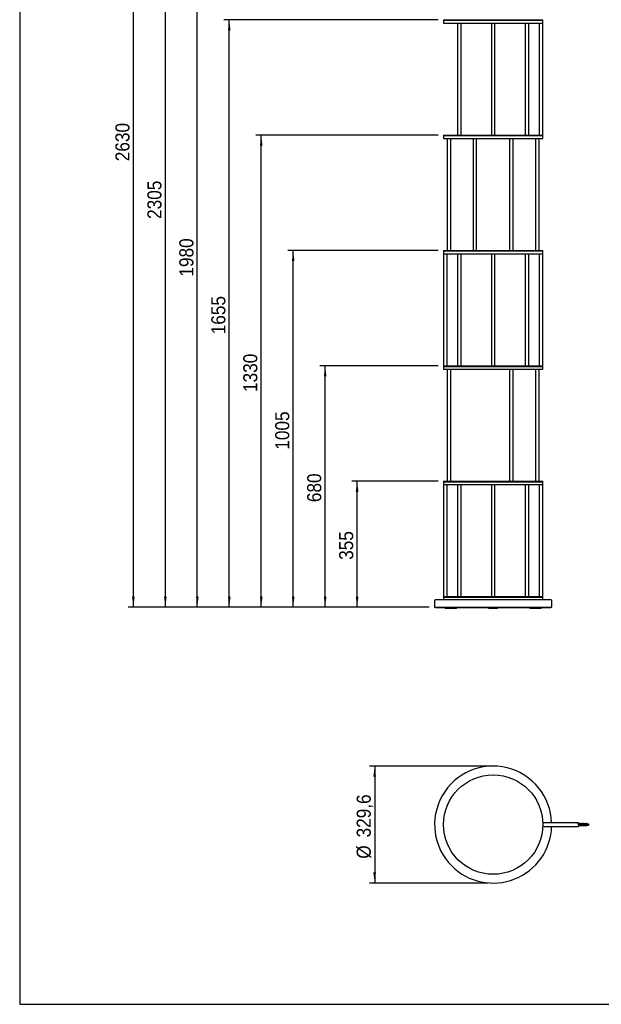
# Model space of a CAD drawing. Header units: millimetres. Extents: x 37 to 6187, y 398 to 4703.
# Tile 1 of 18: x 37 to 1675, y 398 to 3172. Entities that reach past the tile are written whole.
import ezdxf

# ---------------------------------------------------------------- set-up
doc = ezdxf.new("R2010")
doc.units = ezdxf.units.MM
doc.header["$LTSCALE"] = 15
doc.linetypes.add('SLD-Solido', pattern=[0])
doc.layers.add('QUOTE', color=1, linetype='SLD-Solido')
doc.layers.add('SCHIZZI', color=9, linetype='Continuous')
doc.styles.add('SLDTEXTSTYLE0', font='GOTHIC.TTF', dxfattribs={"width": 0.913})
doc.dimstyles.new('SLDDIMSTYLE0', dxfattribs={"dimtxt": 39.6875, "dimasz": 30, "dimexe": 0, "dimexo": 0.0625, "dimgap": 9.921875, "dimtad": 1, "dimdec": 1, "dimrnd": 1e-09, "dimzin": 12, "dimdsep": 46, "dimtxsty": 'SLDTEXTSTYLE0', "dimsah": 1, "dimcen": 0.09, "dimadec": 0, "dimazin": 3, "dimtfac": 1, "dimtdec": 1, "dimtofl": 0, "dimtmove": 0, "dimatfit": 3, "dimfxl": 1, "dimfrac": 2, "dimtolj": 1, "dimtzin": 12, "dimarcsym": 0})
doc.dimstyles.new('SLDDIMSTYLE1', dxfattribs={"dimtxt": 39.6875, "dimasz": 30, "dimexe": 0, "dimexo": 0.0625, "dimgap": 9.921875, "dimtad": 1, "dimdec": 1, "dimrnd": 1e-09, "dimzin": 12, "dimdsep": 46, "dimtxsty": 'SLDTEXTSTYLE0', "dimsah": 1, "dimcen": 0.09, "dimadec": 0, "dimazin": 3, "dimtfac": 1, "dimtdec": 1, "dimtmove": 0, "dimatfit": 0, "dimfxl": 1, "dimfrac": 2, "dimtolj": 1, "dimtzin": 12, "dimarcsym": 0})

# ---------------------------------------------------------------- blocks, each defined once
blk = doc.blocks.new('_D')
at = {"layer": 'QUOTE', "transparency": 16777216}
for p, q in [((1215.1, 1871.6), (972.1, 1871.6)), ((987.1, 1516.6), (987.1, 1871.6)), ((1190.3, 1516.6), (972.1, 1516.6))]:
    blk.add_line(p, q, dxfattribs=at)
for points in [[(987.1, 1871.6), (983.3, 1841.6), (990.8, 1841.6)], [(987.1, 1516.6), (990.8, 1546.6), (983.3, 1546.6)]]:
    blk.add_solid(points, dxfattribs=at)
at = {"layer": 'QUOTE', "transparency": 16777216, "insert": (936.4, 1650.1), "char_height": 39.69, "attachment_point": 1, "rotation": 90, "style": 'SLDTEXTSTYLE0'}
blk.add_mtext('355', dxfattribs=at)
blk = doc.blocks.new('_D_1')
at = {"layer": 'QUOTE', "transparency": 16777216}
for p, q in [((1215.1, 2196.6), (882.1, 2196.6)), ((897.1, 1516.6), (897.1, 2196.6)), ((1190.3, 1516.6), (882.1, 1516.6))]:
    blk.add_line(p, q, dxfattribs=at)
for points in [[(897.1, 2196.6), (893.3, 2166.6), (900.8, 2166.6)], [(897.1, 1516.6), (900.8, 1546.6), (893.3, 1546.6)]]:
    blk.add_solid(points, dxfattribs=at)
at = {"layer": 'QUOTE', "transparency": 16777216, "insert": (846.4, 1812.6), "char_height": 39.69, "attachment_point": 1, "rotation": 90, "style": 'SLDTEXTSTYLE0'}
blk.add_mtext('680', dxfattribs=at)
blk = doc.blocks.new('_D_2')
at = {"layer": 'QUOTE', "transparency": 16777216}
for p, q in [((1215.1, 2521.6), (792.1, 2521.6)), ((807.1, 1516.6), (807.1, 2521.6)), ((1190.3, 1516.6), (792.1, 1516.6))]:
    blk.add_line(p, q, dxfattribs=at)
for points in [[(807.1, 2521.6), (803.3, 2491.6), (810.8, 2491.6)], [(807.1, 1516.6), (810.8, 1546.6), (803.3, 1546.6)]]:
    blk.add_solid(points, dxfattribs=at)
at = {"layer": 'QUOTE', "transparency": 16777216, "insert": (756.4, 1960.4), "char_height": 39.69, "attachment_point": 1, "rotation": 90, "style": 'SLDTEXTSTYLE0'}
blk.add_mtext('1005', dxfattribs=at)
blk = doc.blocks.new('_D_3')
at = {"layer": 'QUOTE', "transparency": 16777216}
for p, q in [((1215.1, 2846.6), (702.1, 2846.6)), ((717.1, 1516.6), (717.1, 2846.6)), ((1190.3, 1516.6), (702.1, 1516.6))]:
    blk.add_line(p, q, dxfattribs=at)
for points in [[(717.1, 2846.6), (713.3, 2816.6), (720.8, 2816.6)], [(717.1, 1516.6), (720.8, 1546.6), (713.3, 1546.6)]]:
    blk.add_solid(points, dxfattribs=at)
at = {"layer": 'QUOTE', "transparency": 16777216, "insert": (666.4, 2122.9), "char_height": 39.69, "attachment_point": 1, "rotation": 90, "style": 'SLDTEXTSTYLE0'}
blk.add_mtext('1330', dxfattribs=at)
blk = doc.blocks.new('_D_4')
at = {"layer": 'QUOTE', "transparency": 16777216}
for p, q in [((1215.1, 3171.6), (612.1, 3171.6)), ((627.1, 1516.6), (627.1, 3171.6)), ((1190.3, 1516.6), (612.1, 1516.6))]:
    blk.add_line(p, q, dxfattribs=at)
for points in [[(627.1, 3171.6), (623.3, 3141.6), (630.8, 3141.6)], [(627.1, 1516.6), (630.8, 1546.6), (623.3, 1546.6)]]:
    blk.add_solid(points, dxfattribs=at)
at = {"layer": 'QUOTE', "transparency": 16777216, "insert": (576.4, 2285.4), "char_height": 39.69, "attachment_point": 1, "rotation": 90, "style": 'SLDTEXTSTYLE0'}
blk.add_mtext('1655', dxfattribs=at)
blk = doc.blocks.new('_D_5')
at = {"layer": 'QUOTE', "transparency": 16777216}
for p, q in [((1215.1, 3496.6), (522.1, 3496.6)), ((537.1, 1516.6), (537.1, 3496.6)), ((1190.3, 1516.6), (522.1, 1516.6))]:
    blk.add_line(p, q, dxfattribs=at)
for points in [[(537.1, 3496.6), (533.3, 3466.6), (540.8, 3466.6)], [(537.1, 1516.6), (540.8, 1546.6), (533.3, 1546.6)]]:
    blk.add_solid(points, dxfattribs=at)
at = {"layer": 'QUOTE', "transparency": 16777216, "insert": (486.4, 2447.9), "char_height": 39.69, "attachment_point": 1, "rotation": 90, "style": 'SLDTEXTSTYLE0'}
blk.add_mtext('1980', dxfattribs=at)
blk = doc.blocks.new('_D_6')
at = {"layer": 'QUOTE', "transparency": 16777216}
for p, q in [((1215.1, 3821.6), (432.1, 3821.6)), ((447.1, 1516.6), (447.1, 3821.6)), ((1190.3, 1516.6), (432.1, 1516.6))]:
    blk.add_line(p, q, dxfattribs=at)
for points in [[(447.1, 3821.6), (443.3, 3791.6), (450.8, 3791.6)], [(447.1, 1516.6), (450.8, 1546.6), (443.3, 1546.6)]]:
    blk.add_solid(points, dxfattribs=at)
at = {"layer": 'QUOTE', "transparency": 16777216, "insert": (396.4, 2610.4), "char_height": 39.69, "attachment_point": 1, "rotation": 90, "style": 'SLDTEXTSTYLE0'}
blk.add_mtext('2305', dxfattribs=at)
blk = doc.blocks.new('_D_7')
at = {"layer": 'QUOTE', "transparency": 16777216}
for p, q in [((1215.1, 4146.6), (342.1, 4146.6)), ((357.1, 1516.6), (357.1, 4146.6)), ((1190.3, 1516.6), (342.1, 1516.6))]:
    blk.add_line(p, q, dxfattribs=at)
for points in [[(357.1, 4146.6), (353.3, 4116.6), (360.8, 4116.6)], [(357.1, 1516.6), (360.8, 1546.6), (353.3, 1546.6)]]:
    blk.add_solid(points, dxfattribs=at)
at = {"layer": 'QUOTE', "transparency": 16777216, "insert": (306.4, 2772.9), "char_height": 39.69, "attachment_point": 1, "rotation": 90, "style": 'SLDTEXTSTYLE0'}
blk.add_mtext('2630', dxfattribs=at)
blk = doc.blocks.new('_D_8')
at = {"layer": 'QUOTE', "transparency": 16777216}
for p, q in [((1355.1, 1069.2), (1021.5, 1069.2)), ((1036.5, 1069.2), (1036.5, 739.6)), ((1355.1, 739.6), (1021.5, 739.6))]:
    blk.add_line(p, q, dxfattribs=at)
for points in [[(1036.5, 1069.2), (1032.7, 1039.2), (1040.2, 1039.2)], [(1036.5, 739.6), (1040.2, 769.6), (1032.7, 769.6)]]:
    blk.add_solid(points, dxfattribs=at)
at = {"layer": 'QUOTE', "transparency": 16777216, "char_height": 39.69, "attachment_point": 1, "rotation": 90, "style": 'SLDTEXTSTYLE0'}
for s, insert in [('329,6', (985.8, 868.2)), ('%%c', (985.8, 808.3))]:
    blk.add_mtext(s, dxfattribs=dict(at, insert=insert))

msp = doc.modelspace()

# ---------------------------------------------------------------- linework, layer by layer
for p, q in [((1230.12, 3171.59), (1230.12, 3170.09)), ((1230.12, 3171.59), (1499.46, 3171.59)), ((1230.12, 3170.09), (1230.12, 3162.09)), ((1230.12, 3170.09), (1499.46, 3170.09)), ((1230.12, 3162.09), (1499.46, 3162.09)), ((1270.01, 3162.09), (1270.01, 2846.59)), ((1280.01, 2846.59), (1280.01, 3162.09)), ((1365.12, 3162.09), (1365.12, 2846.59)), ((1375.12, 2846.59), (1375.12, 3162.09)), ((1460.22, 3162.09), (1460.22, 2846.59)), ((1470.22, 2846.59), (1470.22, 3162.09)), ((1499.46, 3171.59), (1510.12, 3171.59)), ((1499.46, 3170.09), (1510.12, 3170.09)), ((1499.46, 3162.09), (1510.12, 3162.09)), ((1499.62, 3162.09), (1499.62, 2846.59)), ((1509.62, 2846.59), (1509.62, 3162.09)), ((1510.12, 3170.09), (1510.12, 3171.59)), ((1510.12, 3162.09), (1510.12, 3170.09)), ((1230.12, 2846.59), (1230.12, 2845.09)), ((1230.12, 2846.59), (1469.11, 2846.59)), ((1230.12, 2845.09), (1230.12, 2837.09)), ((1230.12, 2845.09), (1469.11, 2845.09)), ((1230.12, 2837.09), (1469.11, 2837.09)), ((1240.86, 2837.09), (1240.86, 2521.59)), ((1250.86, 2521.59), (1250.86, 2837.09)), ((1313.65, 2837.09), (1313.65, 2521.59)), ((1323.65, 2521.59), (1323.65, 2837.09)), ((1416.59, 2837.09), (1416.59, 2521.59)), ((1426.59, 2521.59), (1426.59, 2837.09)), ((1469.11, 2846.59), (1510.12, 2846.59)), ((1469.11, 2845.09), (1510.12, 2845.09)), ((1469.11, 2837.09), (1510.12, 2837.09)), ((1489.38, 2837.09), (1489.38, 2521.59)), ((1499.38, 2521.59), (1499.38, 2837.09)), ((1510.12, 2845.09), (1510.12, 2846.59)), ((1510.12, 2837.09), (1510.12, 2845.09)), ((1230.12, 2521.59), (1230.12, 2520.09)), ((1230.12, 2521.59), (1423.69, 2521.59)), ((1230.12, 2520.09), (1230.12, 2512.09)), ((1230.12, 2520.09), (1423.69, 2520.09)), ((1230.12, 2512.09), (1423.69, 2512.09)), ((1230.62, 2512.09), (1230.62, 2196.59)), ((1240.62, 2196.59), (1240.62, 2512.09)), ((1270.01, 2512.09), (1270.01, 2196.59)), ((1280.01, 2196.59), (1280.01, 2512.09)), ((1365.12, 2512.09), (1365.12, 2196.59)), ((1375.12, 2196.59), (1375.12, 2512.09)), ((1423.69, 2521.59), (1510.12, 2521.59)), ((1423.69, 2520.09), (1510.12, 2520.09)), ((1423.69, 2512.09), (1510.12, 2512.09)), ((1460.22, 2512.09), (1460.22, 2196.59)), ((1470.22, 2196.59), (1470.22, 2512.09)), ((1499.62, 2512.09), (1499.62, 2196.59)), ((1509.62, 2196.59), (1509.62, 2512.09)), ((1510.12, 2520.09), (1510.12, 2521.59)), ((1510.12, 2512.09), (1510.12, 2520.09)), ((1230.12, 2196.59), (1230.12, 2195.09)), ((1230.12, 2196.59), (1370.12, 2196.59)), ((1230.12, 2195.09), (1230.12, 2187.09)), ((1230.12, 2195.09), (1370.12, 2195.09)), ((1370.12, 2196.59), (1510.12, 2196.59)), ((1370.12, 2195.09), (1510.12, 2195.09)), ((1510.12, 2195.09), (1510.12, 2196.59)), ((1510.12, 2187.09), (1510.12, 2195.09)), ((1230.12, 2187.09), (1370.12, 2187.09)), ((1240.86, 2187.09), (1240.86, 1871.59)), ((1250.86, 1871.59), (1250.86, 2187.09)), ((1370.12, 2187.09), (1510.12, 2187.09)), ((1416.59, 2187.09), (1416.59, 1871.59)), ((1426.59, 1871.59), (1426.59, 2187.09)), ((1489.38, 2187.09), (1489.38, 1871.59)), ((1499.38, 1871.59), (1499.38, 2187.09)), ((1230.12, 1871.59), (1230.12, 1870.09)), ((1230.12, 1871.59), (1316.54, 1871.59)), ((1230.12, 1870.09), (1230.12, 1862.09)), ((1230.12, 1870.09), (1316.54, 1870.09)), ((1230.12, 1862.09), (1316.54, 1862.09)), ((1230.62, 1862.09), (1230.62, 1546.59)), ((1240.62, 1546.59), (1240.62, 1862.09)), ((1270.01, 1862.09), (1270.01, 1546.59)), ((1280.01, 1546.59), (1280.01, 1862.09)), ((1316.54, 1871.59), (1510.12, 1871.59)), ((1316.54, 1870.09), (1510.12, 1870.09)), ((1316.54, 1862.09), (1510.12, 1862.09)), ((1365.12, 1862.09), (1365.12, 1546.59)), ((1375.12, 1546.59), (1375.12, 1862.09)), ((1460.22, 1862.09), (1460.22, 1546.59)), ((1470.22, 1546.59), (1470.22, 1862.09)), ((1499.62, 1862.09), (1499.62, 1546.59)), ((1509.62, 1546.59), (1509.62, 1862.09)), ((1510.12, 1870.09), (1510.12, 1871.59)), ((1510.12, 1862.09), (1510.12, 1870.09)), ((1205.32, 1535.29), (1205.32, 1516.59)), ((1254.86, 1537.09), (1207.12, 1537.09)), ((1230.12, 1546.59), (1230.12, 1545.09)), ((1230.12, 1546.59), (1271.12, 1546.59)), ((1230.12, 1545.09), (1230.12, 1537.09)), ((1230.12, 1545.09), (1271.12, 1545.09)), ((1230.12, 1545.09), (1370.12, 1545.09)), ((1250.95, 1546.62), (1250.95, 1546.59)), ((1254.04, 1546.59), (1254.04, 1546.62)), ((1533.12, 1537.09), (1254.86, 1537.09)), ((1255.16, 1546.62), (1255.16, 1546.59)), ((1258.22, 1546.59), (1258.22, 1546.62)), ((1258.65, 1546.62), (1258.65, 1546.59)), ((1271.12, 1546.59), (1510.12, 1546.59)), ((1271.12, 1545.09), (1510.12, 1545.09)), ((1370.12, 1545.09), (1510.12, 1545.09)), ((1510.12, 1545.09), (1510.12, 1546.59)), ((1510.12, 1537.09), (1510.12, 1545.09)), ((1534.92, 1516.59), (1534.92, 1535.29)), ((1205.32, 1516.59), (1253.59, 1516.59)), ((1208.12, 1516.59), (1208.12, 1516.29)), ((1208.12, 1516.29), (1370.12, 1516.29)), ((1234.62, 1516.29), (1234.62, 1513.29)), ((1235.02, 1513.29), (1234.62, 1513.29)), ((1244.52, 1513.29), (1235.02, 1513.29)), ((1248.62, 1513.29), (1244.52, 1513.29)), ((1265.07, 1513.29), (1248.62, 1513.29)), ((1253.59, 1516.59), (1534.92, 1516.59)), ((1266.57, 1513.29), (1265.07, 1513.29)), ((1266.57, 1513.29), (1266.57, 1516.29)), ((1357.62, 1513.29), (1357.62, 1516.29)), ((1360.62, 1513.29), (1357.62, 1513.29)), ((1379.62, 1513.29), (1360.62, 1513.29)), ((1370.12, 1516.29), (1532.12, 1516.29)), ((1382.62, 1513.29), (1379.62, 1513.29)), ((1382.62, 1513.29), (1382.62, 1516.29)), ((1473.66, 1516.29), (1473.66, 1513.29)), ((1475.16, 1513.29), (1473.66, 1513.29)), ((1491.62, 1513.29), (1475.16, 1513.29)), ((1495.72, 1513.29), (1491.62, 1513.29)), ((1505.22, 1513.29), (1495.72, 1513.29)), ((1505.62, 1513.29), (1505.22, 1513.29)), ((1505.62, 1513.29), (1505.62, 1516.29)), ((1532.12, 1516.29), (1532.12, 1516.59)), ((1510.1, 902.36), (1510.1, 902.36)), ((1510.12, 906.11), (1510.11, 906.11)), ((1610.12, 909.36), (1510.12, 909.36)), ((1510.12, 909.36), (1510.12, 899.36)), ((1510.12, 899.36), (1610.12, 899.36)), ((1610.12, 909.36), (1610.12, 899.36)), ((1610.16, 901.86), (1610.59, 901.86)), ((1610.74, 904.03), (1610.24, 903.97)), ((1611.34, 906.86), (1610.54, 906.86)), ((1611.09, 901.86), (1612.09, 901.86)), ((1612.84, 906.86), (1611.85, 906.86)), ((1612.59, 901.86), (1613.59, 901.86)), ((1614.34, 906.86), (1613.35, 906.86)), ((1614.09, 901.86), (1615.09, 901.86)), ((1615.84, 906.86), (1614.85, 906.86)), ((1615.59, 901.86), (1616.59, 901.86)), ((1617.34, 906.86), (1616.35, 906.86)), ((1617.09, 901.86), (1618.09, 901.86)), ((1618.84, 906.86), (1617.85, 906.86)), ((1618.59, 901.86), (1619.59, 901.86)), ((1620.34, 906.86), (1619.35, 906.86)), ((1620.09, 901.86), (1621.09, 901.86)), ((1621.84, 906.86), (1620.85, 906.86)), ((1621.59, 901.86), (1622.59, 901.86)), ((1623.34, 906.86), (1622.35, 906.86)), ((1623.09, 901.86), (1624.09, 901.86)), ((1624.84, 906.86), (1623.85, 906.86)), ((1624.59, 901.86), (1625.59, 901.86)), ((1626.34, 906.86), (1625.35, 906.86)), ((1626.09, 901.86), (1627.09, 901.86)), ((1627.84, 906.86), (1626.85, 906.86)), ((1627.59, 901.86), (1628.59, 901.86)), ((1629.34, 906.86), (1628.35, 906.86)), ((1629.09, 901.86), (1630.09, 901.86)), ((1630.84, 906.86), (1629.85, 906.86)), ((1630.59, 901.86), (1631.59, 901.86)), ((1632.34, 906.86), (1631.35, 906.86)), ((1632.09, 901.86), (1633.09, 901.86)), ((1633.84, 906.86), (1632.85, 906.86)), ((1633.59, 901.86), (1634.12, 901.86)), ((1634.12, 901.86), (1634.12, 905.29)), ((1634.24, 903.97), (1634.74, 904.03))]:
    msp.add_line(p, q)
at = {"flags": 128}
msp.add_lwpolyline([(1604.79, 909.36), (1605.36, 909.37), (1605.45, 909.36)], dxfattribs=at)
msp.add_circle((1370.12, 904.36), 140)
for centre, radius, start, end in [((1207.12, 1535.29), 1.8, 90, 180), ((1533.12, 1535.29), 1.8, 0, 90), ((1370.12, 904.36), 164.8, 1.73861, 225), ((1370.12, 904.36), 164.8, 225, 358.26139)]:
    msp.add_arc(centre, radius, start, end)
for points, knots in [([(1610.54, 906.86), (1610.46, 906.94), (1610.29, 907.11), (1610.13, 907.27), (1610.04, 907.36)], [0, 0, 0, 0, 0.4999802, 1, 1, 1, 1]), ([(1610.17, 901.91), (1610.16, 901.89), (1610.15, 901.83), (1610.13, 901.98), (1610.12, 902.08)], [0, 0, 0, 0, 0.325355, 1, 1, 1, 1]), ([(1610.24, 903.97), (1610.23, 904.38), (1610.19, 905.19), (1610.16, 906.03), (1610.14, 906.3), (1610.14, 906.31)], [0, 0, 0, 0, 0.4900934, 0.978628, 1, 1, 1, 1]), ([(1610.24, 903.97), (1610.27, 903.58), (1610.34, 902.82), (1610.43, 901.93), (1610.52, 901.38), (1610.58, 901.39), (1610.6, 901.4)], [0, 0, 0, 0, 0.258971, 0.517942, 0.776913, 1, 1, 1, 1]), ([(1610.74, 904.03), (1610.73, 904.38), (1610.69, 905.07), (1610.64, 906.01), (1610.59, 906.62), (1610.56, 906.91), (1610.55, 906.85), (1610.55, 906.85)], [0, 0, 0, 0, 0.2491565, 0.4975195, 0.7474611, 0.9951868, 1, 1, 1, 1]), ([(1610.6, 901.37), (1610.69, 901.45), (1610.85, 901.62), (1611.02, 901.78), (1611.1, 901.86)], [0, 0, 0, 0, 0.510545, 1, 1, 1, 1]), ([(1610.74, 904.03), (1610.77, 903.71), (1610.84, 903.07), (1610.93, 902.34), (1611.01, 901.9), (1611.07, 901.9), (1611.09, 901.9)], [0, 0, 0, 0, 0.2726454, 0.5452907, 0.8179361, 1, 1, 1, 1]), ([(1611.2, 906.86), (1611.23, 907.01), (1611.28, 907.37), (1611.37, 907.4), (1611.46, 907.03), (1611.55, 906.23), (1611.65, 905.16), (1611.74, 903.96), (1611.84, 902.82), (1611.93, 901.93), (1612.02, 901.38), (1612.08, 901.39), (1612.1, 901.4)], [0, 0, 0, 0, 0.0797703, 0.1836168, 0.2874634, 0.39131, 0.4951565, 0.5990031, 0.7028497, 0.8066962, 0.9105428, 1, 1, 1, 1]), ([(1611.34, 906.82), (1611.35, 906.83), (1611.39, 906.88), (1611.46, 906.57), (1611.55, 905.93), (1611.63, 905.22), (1611.67, 904.77), (1611.68, 904.65)], [0, 0, 0, 0, 0.0897352, 0.3598333, 0.6299314, 0.9000294, 1, 1, 1, 1]), ([(1611.86, 906.85), (1611.77, 906.93), (1611.61, 907.1), (1611.44, 907.27), (1611.35, 907.35)], [0, 0, 0, 0, 0.4999206, 1, 1, 1, 1]), ([(1611.86, 906.83), (1611.86, 906.84), (1611.9, 906.86), (1611.96, 906.56), (1612.05, 905.93), (1612.15, 905.02), (1612.24, 904.03), (1612.34, 903.08), (1612.43, 902.33), (1612.51, 901.9), (1612.57, 901.9), (1612.59, 901.9)], [0, 0, 0, 0, 0.01318597, 0.14188235, 0.27057873, 0.39927511, 0.5279715, 0.65666788, 0.78536426, 0.91406064, 1, 1, 1, 1]), ([(1612.1, 901.37), (1612.19, 901.45), (1612.35, 901.62), (1612.52, 901.78), (1612.6, 901.86)], [0, 0, 0, 0, 0.510545, 1, 1, 1, 1]), ([(1612.7, 906.86), (1612.73, 907.01), (1612.78, 907.37), (1612.87, 907.4), (1612.96, 907.03), (1613.05, 906.23), (1613.15, 905.16), (1613.24, 903.96), (1613.34, 902.82), (1613.43, 901.93), (1613.52, 901.38), (1613.58, 901.39), (1613.6, 901.4)], [0, 0, 0, 0, 0.0797703, 0.1836168, 0.2874634, 0.39131, 0.4951565, 0.5990031, 0.7028497, 0.8066962, 0.9105428, 1, 1, 1, 1]), ([(1612.84, 906.82), (1612.85, 906.83), (1612.89, 906.88), (1612.96, 906.57), (1613.05, 905.93), (1613.13, 905.22), (1613.17, 904.77), (1613.18, 904.65)], [0, 0, 0, 0, 0.0897352, 0.3598333, 0.6299314, 0.9000294, 1, 1, 1, 1]), ([(1613.36, 906.85), (1613.27, 906.93), (1613.11, 907.1), (1612.94, 907.27), (1612.85, 907.35)], [0, 0, 0, 0, 0.4999206, 1, 1, 1, 1]), ([(1613.36, 906.83), (1613.36, 906.84), (1613.4, 906.86), (1613.46, 906.56), (1613.55, 905.93), (1613.65, 905.02), (1613.74, 904.03), (1613.84, 903.08), (1613.93, 902.33), (1614.01, 901.9), (1614.07, 901.9), (1614.09, 901.9)], [0, 0, 0, 0, 0.01318597, 0.14188235, 0.27057873, 0.39927511, 0.5279715, 0.65666788, 0.78536426, 0.91406064, 1, 1, 1, 1]), ([(1613.6, 901.37), (1613.69, 901.45), (1613.85, 901.62), (1614.02, 901.78), (1614.1, 901.86)], [0, 0, 0, 0, 0.510545, 1, 1, 1, 1]), ([(1614.2, 906.86), (1614.23, 907.01), (1614.28, 907.37), (1614.37, 907.4), (1614.46, 907.03), (1614.55, 906.23), (1614.65, 905.16), (1614.74, 903.96), (1614.84, 902.82), (1614.93, 901.93), (1615.02, 901.38), (1615.08, 901.39), (1615.1, 901.4)], [0, 0, 0, 0, 0.0797703, 0.1836168, 0.2874634, 0.39131, 0.4951565, 0.5990031, 0.7028497, 0.8066962, 0.9105428, 1, 1, 1, 1]), ([(1614.34, 906.82), (1614.35, 906.83), (1614.39, 906.88), (1614.46, 906.57), (1614.55, 905.93), (1614.63, 905.22), (1614.67, 904.77), (1614.68, 904.65)], [0, 0, 0, 0, 0.0897352, 0.3598333, 0.6299314, 0.9000294, 1, 1, 1, 1]), ([(1614.86, 906.85), (1614.77, 906.93), (1614.61, 907.1), (1614.44, 907.27), (1614.35, 907.35)], [0, 0, 0, 0, 0.4999206, 1, 1, 1, 1]), ([(1614.86, 906.83), (1614.86, 906.84), (1614.9, 906.86), (1614.96, 906.56), (1615.05, 905.93), (1615.15, 905.02), (1615.24, 904.03), (1615.34, 903.08), (1615.43, 902.33), (1615.51, 901.9), (1615.57, 901.9), (1615.59, 901.9)], [0, 0, 0, 0, 0.01318597, 0.14188235, 0.27057873, 0.39927511, 0.5279715, 0.65666788, 0.78536426, 0.91406064, 1, 1, 1, 1]), ([(1615.1, 901.37), (1615.19, 901.45), (1615.35, 901.62), (1615.52, 901.78), (1615.6, 901.86)], [0, 0, 0, 0, 0.510545, 1, 1, 1, 1]), ([(1615.7, 906.86), (1615.73, 907.01), (1615.78, 907.37), (1615.87, 907.4), (1615.96, 907.03), (1616.05, 906.23), (1616.15, 905.16), (1616.24, 903.96), (1616.34, 902.82), (1616.43, 901.93), (1616.52, 901.38), (1616.58, 901.39), (1616.6, 901.4)], [0, 0, 0, 0, 0.0797703, 0.1836168, 0.2874634, 0.39131, 0.4951565, 0.5990031, 0.7028497, 0.8066962, 0.9105428, 1, 1, 1, 1]), ([(1615.84, 906.82), (1615.85, 906.83), (1615.89, 906.88), (1615.96, 906.57), (1616.05, 905.93), (1616.13, 905.22), (1616.17, 904.77), (1616.18, 904.65)], [0, 0, 0, 0, 0.08973516, 0.35983326, 0.62993135, 0.90002945, 1, 1, 1, 1]), ([(1616.36, 906.85), (1616.27, 906.93), (1616.11, 907.1), (1615.94, 907.27), (1615.85, 907.35)], [0, 0, 0, 0, 0.4999206, 1, 1, 1, 1]), ([(1616.36, 906.83), (1616.36, 906.84), (1616.4, 906.86), (1616.46, 906.56), (1616.55, 905.93), (1616.65, 905.02), (1616.74, 904.03), (1616.84, 903.08), (1616.93, 902.33), (1617.01, 901.9), (1617.07, 901.9), (1617.09, 901.9)], [0, 0, 0, 0, 0.01318597, 0.14188235, 0.27057873, 0.39927511, 0.5279715, 0.65666788, 0.78536426, 0.91406064, 1, 1, 1, 1]), ([(1616.6, 901.37), (1616.69, 901.45), (1616.85, 901.62), (1617.02, 901.78), (1617.1, 901.86)], [0, 0, 0, 0, 0.510545, 1, 1, 1, 1]), ([(1617.2, 906.86), (1617.23, 907.01), (1617.28, 907.37), (1617.37, 907.4), (1617.46, 907.03), (1617.55, 906.23), (1617.65, 905.16), (1617.74, 903.96), (1617.84, 902.82), (1617.93, 901.93), (1618.02, 901.38), (1618.08, 901.39), (1618.1, 901.4)], [0, 0, 0, 0, 0.0797703, 0.1836168, 0.2874634, 0.39131, 0.4951565, 0.5990031, 0.7028497, 0.8066962, 0.9105428, 1, 1, 1, 1]), ([(1617.34, 906.82), (1617.35, 906.83), (1617.39, 906.88), (1617.46, 906.57), (1617.55, 905.93), (1617.63, 905.22), (1617.67, 904.77), (1617.68, 904.65)], [0, 0, 0, 0, 0.0897352, 0.3598333, 0.6299314, 0.9000294, 1, 1, 1, 1]), ([(1617.86, 906.85), (1617.77, 906.93), (1617.61, 907.1), (1617.44, 907.27), (1617.35, 907.35)], [0, 0, 0, 0, 0.4999206, 1, 1, 1, 1]), ([(1617.86, 906.83), (1617.86, 906.84), (1617.9, 906.86), (1617.96, 906.56), (1618.05, 905.93), (1618.15, 905.02), (1618.24, 904.03), (1618.34, 903.08), (1618.43, 902.33), (1618.51, 901.9), (1618.57, 901.9), (1618.59, 901.9)], [0, 0, 0, 0, 0.013186, 0.1418823, 0.2705787, 0.3992751, 0.5279715, 0.6566679, 0.7853643, 0.9140606, 1, 1, 1, 1]), ([(1618.1, 901.37), (1618.19, 901.45), (1618.35, 901.62), (1618.52, 901.78), (1618.6, 901.86)], [0, 0, 0, 0, 0.510545, 1, 1, 1, 1]), ([(1618.7, 906.86), (1618.73, 907.01), (1618.78, 907.37), (1618.87, 907.4), (1618.96, 907.03), (1619.05, 906.23), (1619.15, 905.16), (1619.24, 903.96), (1619.34, 902.82), (1619.43, 901.93), (1619.52, 901.38), (1619.58, 901.39), (1619.6, 901.4)], [0, 0, 0, 0, 0.0797703, 0.1836168, 0.2874634, 0.39131, 0.4951565, 0.5990031, 0.7028497, 0.8066962, 0.9105428, 1, 1, 1, 1]), ([(1618.84, 906.82), (1618.85, 906.83), (1618.89, 906.88), (1618.96, 906.57), (1619.05, 905.93), (1619.13, 905.22), (1619.17, 904.77), (1619.18, 904.65)], [0, 0, 0, 0, 0.0897352, 0.3598333, 0.6299314, 0.9000294, 1, 1, 1, 1]), ([(1619.36, 906.85), (1619.27, 906.93), (1619.11, 907.1), (1618.94, 907.27), (1618.85, 907.35)], [0, 0, 0, 0, 0.4999206, 1, 1, 1, 1]), ([(1619.36, 906.83), (1619.36, 906.84), (1619.4, 906.86), (1619.46, 906.56), (1619.55, 905.93), (1619.65, 905.02), (1619.74, 904.03), (1619.84, 903.08), (1619.93, 902.33), (1620.01, 901.9), (1620.07, 901.9), (1620.09, 901.9)], [0, 0, 0, 0, 0.01318597, 0.14188235, 0.27057873, 0.39927511, 0.5279715, 0.65666788, 0.78536426, 0.91406064, 1, 1, 1, 1]), ([(1619.6, 901.37), (1619.69, 901.45), (1619.85, 901.62), (1620.02, 901.78), (1620.1, 901.86)], [0, 0, 0, 0, 0.510545, 1, 1, 1, 1]), ([(1620.2, 906.86), (1620.23, 907.01), (1620.28, 907.37), (1620.37, 907.4), (1620.46, 907.03), (1620.55, 906.23), (1620.65, 905.16), (1620.74, 903.96), (1620.84, 902.82), (1620.93, 901.93), (1621.02, 901.38), (1621.08, 901.39), (1621.1, 901.4)], [0, 0, 0, 0, 0.0797703, 0.1836168, 0.2874634, 0.39131, 0.4951565, 0.5990031, 0.7028497, 0.8066962, 0.9105428, 1, 1, 1, 1]), ([(1620.34, 906.82), (1620.35, 906.83), (1620.39, 906.88), (1620.46, 906.57), (1620.55, 905.93), (1620.63, 905.22), (1620.67, 904.77), (1620.68, 904.65)], [0, 0, 0, 0, 0.08973516, 0.35983326, 0.62993135, 0.90002945, 1, 1, 1, 1]), ([(1620.86, 906.85), (1620.77, 906.93), (1620.61, 907.1), (1620.44, 907.27), (1620.35, 907.35)], [0, 0, 0, 0, 0.4999206, 1, 1, 1, 1]), ([(1620.86, 906.83), (1620.86, 906.84), (1620.9, 906.86), (1620.96, 906.56), (1621.05, 905.93), (1621.15, 905.02), (1621.24, 904.03), (1621.34, 903.08), (1621.43, 902.33), (1621.51, 901.9), (1621.57, 901.9), (1621.59, 901.9)], [0, 0, 0, 0, 0.013186, 0.1418823, 0.2705787, 0.3992751, 0.5279715, 0.6566679, 0.7853643, 0.9140606, 1, 1, 1, 1]), ([(1621.1, 901.37), (1621.19, 901.45), (1621.35, 901.62), (1621.52, 901.78), (1621.6, 901.86)], [0, 0, 0, 0, 0.510545, 1, 1, 1, 1]), ([(1621.7, 906.86), (1621.73, 907.01), (1621.78, 907.37), (1621.87, 907.4), (1621.96, 907.03), (1622.05, 906.23), (1622.15, 905.16), (1622.24, 903.96), (1622.34, 902.82), (1622.43, 901.93), (1622.52, 901.38), (1622.58, 901.39), (1622.6, 901.4)], [0, 0, 0, 0, 0.0797703, 0.1836168, 0.2874634, 0.39131, 0.4951565, 0.5990031, 0.7028497, 0.8066962, 0.9105428, 1, 1, 1, 1]), ([(1621.84, 906.82), (1621.85, 906.83), (1621.89, 906.88), (1621.96, 906.57), (1622.05, 905.93), (1622.13, 905.22), (1622.17, 904.77), (1622.18, 904.65)], [0, 0, 0, 0, 0.08973516, 0.35983326, 0.62993135, 0.90002945, 1, 1, 1, 1]), ([(1622.36, 906.85), (1622.27, 906.93), (1622.11, 907.1), (1621.94, 907.27), (1621.85, 907.35)], [0, 0, 0, 0, 0.49992063, 1, 1, 1, 1]), ([(1622.36, 906.83), (1622.36, 906.84), (1622.4, 906.86), (1622.46, 906.56), (1622.55, 905.93), (1622.65, 905.02), (1622.74, 904.03), (1622.84, 903.08), (1622.93, 902.33), (1623.01, 901.9), (1623.07, 901.9), (1623.09, 901.9)], [0, 0, 0, 0, 0.013186, 0.1418823, 0.2705787, 0.3992751, 0.5279715, 0.6566679, 0.7853643, 0.9140606, 1, 1, 1, 1]), ([(1622.6, 901.37), (1622.69, 901.45), (1622.85, 901.62), (1623.02, 901.78), (1623.1, 901.86)], [0, 0, 0, 0, 0.510545, 1, 1, 1, 1]), ([(1623.2, 906.86), (1623.23, 907.01), (1623.28, 907.37), (1623.37, 907.4), (1623.46, 907.03), (1623.55, 906.23), (1623.65, 905.16), (1623.74, 903.96), (1623.84, 902.82), (1623.93, 901.93), (1624.02, 901.38), (1624.08, 901.39), (1624.1, 901.4)], [0, 0, 0, 0, 0.0797703, 0.1836168, 0.2874634, 0.39131, 0.4951565, 0.5990031, 0.7028497, 0.8066962, 0.9105428, 1, 1, 1, 1]), ([(1623.34, 906.82), (1623.35, 906.83), (1623.39, 906.88), (1623.46, 906.57), (1623.55, 905.93), (1623.63, 905.22), (1623.67, 904.77), (1623.68, 904.65)], [0, 0, 0, 0, 0.0897352, 0.3598333, 0.6299314, 0.9000294, 1, 1, 1, 1]), ([(1623.86, 906.85), (1623.77, 906.93), (1623.61, 907.1), (1623.44, 907.27), (1623.35, 907.35)], [0, 0, 0, 0, 0.4999206, 1, 1, 1, 1]), ([(1623.86, 906.83), (1623.86, 906.84), (1623.9, 906.86), (1623.96, 906.56), (1624.05, 905.93), (1624.15, 905.02), (1624.24, 904.03), (1624.34, 903.08), (1624.43, 902.33), (1624.51, 901.9), (1624.57, 901.9), (1624.59, 901.9)], [0, 0, 0, 0, 0.013186, 0.1418823, 0.2705787, 0.3992751, 0.5279715, 0.6566679, 0.7853643, 0.9140606, 1, 1, 1, 1]), ([(1624.1, 901.37), (1624.19, 901.45), (1624.35, 901.62), (1624.52, 901.78), (1624.6, 901.86)], [0, 0, 0, 0, 0.510545, 1, 1, 1, 1]), ([(1624.7, 906.86), (1624.73, 907.01), (1624.78, 907.37), (1624.87, 907.4), (1624.96, 907.03), (1625.05, 906.23), (1625.15, 905.16), (1625.24, 903.96), (1625.34, 902.82), (1625.43, 901.93), (1625.52, 901.38), (1625.58, 901.39), (1625.6, 901.4)], [0, 0, 0, 0, 0.0797703, 0.1836168, 0.2874634, 0.39131, 0.4951565, 0.5990031, 0.7028497, 0.8066962, 0.9105428, 1, 1, 1, 1]), ([(1624.84, 906.82), (1624.85, 906.83), (1624.89, 906.88), (1624.96, 906.57), (1625.05, 905.93), (1625.13, 905.22), (1625.17, 904.77), (1625.18, 904.65)], [0, 0, 0, 0, 0.0897352, 0.3598333, 0.6299314, 0.9000294, 1, 1, 1, 1]), ([(1625.36, 906.85), (1625.27, 906.93), (1625.11, 907.1), (1624.94, 907.27), (1624.85, 907.35)], [0, 0, 0, 0, 0.4999206, 1, 1, 1, 1]), ([(1625.36, 906.83), (1625.36, 906.84), (1625.4, 906.86), (1625.46, 906.56), (1625.55, 905.93), (1625.65, 905.02), (1625.74, 904.03), (1625.84, 903.08), (1625.93, 902.33), (1626.01, 901.9), (1626.07, 901.9), (1626.09, 901.9)], [0, 0, 0, 0, 0.013186, 0.1418823, 0.2705787, 0.3992751, 0.5279715, 0.6566679, 0.7853643, 0.9140606, 1, 1, 1, 1]), ([(1625.6, 901.37), (1625.69, 901.45), (1625.85, 901.62), (1626.02, 901.78), (1626.1, 901.86)], [0, 0, 0, 0, 0.510545, 1, 1, 1, 1]), ([(1626.2, 906.86), (1626.23, 907.01), (1626.28, 907.37), (1626.37, 907.4), (1626.46, 907.03), (1626.55, 906.23), (1626.65, 905.16), (1626.74, 903.96), (1626.84, 902.82), (1626.93, 901.93), (1627.02, 901.38), (1627.08, 901.39), (1627.1, 901.4)], [0, 0, 0, 0, 0.0797703, 0.1836168, 0.2874634, 0.39131, 0.4951565, 0.5990031, 0.7028497, 0.8066962, 0.9105428, 1, 1, 1, 1]), ([(1626.34, 906.82), (1626.35, 906.83), (1626.39, 906.88), (1626.46, 906.57), (1626.55, 905.93), (1626.63, 905.22), (1626.67, 904.77), (1626.68, 904.65)], [0, 0, 0, 0, 0.0897352, 0.3598333, 0.6299314, 0.9000294, 1, 1, 1, 1]), ([(1626.86, 906.85), (1626.77, 906.93), (1626.61, 907.1), (1626.44, 907.27), (1626.35, 907.35)], [0, 0, 0, 0, 0.4999206, 1, 1, 1, 1]), ([(1626.86, 906.83), (1626.86, 906.84), (1626.9, 906.86), (1626.96, 906.56), (1627.05, 905.93), (1627.15, 905.02), (1627.24, 904.03), (1627.34, 903.08), (1627.43, 902.33), (1627.51, 901.9), (1627.57, 901.9), (1627.59, 901.9)], [0, 0, 0, 0, 0.013186, 0.1418823, 0.2705787, 0.3992751, 0.5279715, 0.6566679, 0.7853643, 0.9140606, 1, 1, 1, 1]), ([(1627.1, 901.37), (1627.19, 901.45), (1627.35, 901.62), (1627.52, 901.78), (1627.6, 901.86)], [0, 0, 0, 0, 0.510545, 1, 1, 1, 1]), ([(1627.7, 906.86), (1627.73, 907.01), (1627.78, 907.37), (1627.87, 907.4), (1627.96, 907.03), (1628.05, 906.23), (1628.15, 905.16), (1628.24, 903.96), (1628.34, 902.82), (1628.43, 901.93), (1628.52, 901.38), (1628.58, 901.39), (1628.6, 901.4)], [0, 0, 0, 0, 0.0797703, 0.1836168, 0.2874634, 0.39131, 0.4951565, 0.5990031, 0.7028497, 0.8066962, 0.9105428, 1, 1, 1, 1]), ([(1627.84, 906.82), (1627.85, 906.83), (1627.89, 906.88), (1627.96, 906.57), (1628.05, 905.93), (1628.13, 905.22), (1628.17, 904.77), (1628.18, 904.65)], [0, 0, 0, 0, 0.08973516, 0.35983326, 0.62993135, 0.90002945, 1, 1, 1, 1]), ([(1628.36, 906.85), (1628.27, 906.93), (1628.11, 907.1), (1627.94, 907.27), (1627.85, 907.35)], [0, 0, 0, 0, 0.4999206, 1, 1, 1, 1]), ([(1628.36, 906.83), (1628.36, 906.84), (1628.4, 906.86), (1628.46, 906.56), (1628.55, 905.93), (1628.65, 905.02), (1628.74, 904.03), (1628.84, 903.08), (1628.93, 902.33), (1629.01, 901.9), (1629.07, 901.9), (1629.09, 901.9)], [0, 0, 0, 0, 0.013186, 0.1418823, 0.2705787, 0.3992751, 0.5279715, 0.6566679, 0.7853643, 0.9140606, 1, 1, 1, 1]), ([(1628.6, 901.37), (1628.69, 901.45), (1628.85, 901.62), (1629.02, 901.78), (1629.1, 901.86)], [0, 0, 0, 0, 0.510545, 1, 1, 1, 1]), ([(1629.2, 906.86), (1629.23, 907.01), (1629.28, 907.37), (1629.37, 907.4), (1629.46, 907.03), (1629.55, 906.23), (1629.65, 905.16), (1629.74, 903.96), (1629.84, 902.82), (1629.93, 901.93), (1630.02, 901.38), (1630.08, 901.39), (1630.1, 901.4)], [0, 0, 0, 0, 0.0797703, 0.1836168, 0.2874634, 0.39131, 0.4951565, 0.5990031, 0.7028497, 0.8066962, 0.9105428, 1, 1, 1, 1]), ([(1629.34, 906.82), (1629.35, 906.83), (1629.39, 906.88), (1629.46, 906.57), (1629.55, 905.93), (1629.63, 905.22), (1629.67, 904.77), (1629.68, 904.65)], [0, 0, 0, 0, 0.08973516, 0.35983326, 0.62993135, 0.90002945, 1, 1, 1, 1]), ([(1629.86, 906.85), (1629.77, 906.93), (1629.61, 907.1), (1629.44, 907.27), (1629.35, 907.35)], [0, 0, 0, 0, 0.4999206, 1, 1, 1, 1]), ([(1629.86, 906.83), (1629.86, 906.84), (1629.9, 906.86), (1629.96, 906.56), (1630.05, 905.93), (1630.15, 905.02), (1630.24, 904.03), (1630.34, 903.08), (1630.43, 902.33), (1630.51, 901.9), (1630.57, 901.9), (1630.59, 901.9)], [0, 0, 0, 0, 0.013186, 0.1418823, 0.2705787, 0.3992751, 0.5279715, 0.6566679, 0.7853643, 0.9140606, 1, 1, 1, 1]), ([(1630.1, 901.37), (1630.19, 901.45), (1630.35, 901.62), (1630.52, 901.78), (1630.6, 901.86)], [0, 0, 0, 0, 0.510545, 1, 1, 1, 1]), ([(1630.7, 906.86), (1630.73, 907.01), (1630.78, 907.37), (1630.87, 907.4), (1630.96, 907.03), (1631.05, 906.23), (1631.15, 905.16), (1631.24, 903.96), (1631.34, 902.82), (1631.43, 901.93), (1631.52, 901.38), (1631.58, 901.39), (1631.6, 901.4)], [0, 0, 0, 0, 0.0797703, 0.1836168, 0.2874634, 0.39131, 0.4951565, 0.5990031, 0.7028497, 0.8066962, 0.9105428, 1, 1, 1, 1]), ([(1630.84, 906.82), (1630.85, 906.83), (1630.89, 906.88), (1630.96, 906.57), (1631.05, 905.93), (1631.13, 905.22), (1631.17, 904.77), (1631.18, 904.65)], [0, 0, 0, 0, 0.08973516, 0.35983326, 0.62993135, 0.90002945, 1, 1, 1, 1]), ([(1631.36, 906.85), (1631.27, 906.93), (1631.11, 907.1), (1630.94, 907.27), (1630.85, 907.35)], [0, 0, 0, 0, 0.4999206, 1, 1, 1, 1]), ([(1631.36, 906.83), (1631.36, 906.84), (1631.4, 906.86), (1631.46, 906.56), (1631.55, 905.93), (1631.65, 905.02), (1631.74, 904.03), (1631.84, 903.08), (1631.93, 902.33), (1632.01, 901.9), (1632.07, 901.9), (1632.09, 901.9)], [0, 0, 0, 0, 0.013186, 0.1418823, 0.2705787, 0.3992751, 0.5279715, 0.6566679, 0.7853643, 0.9140606, 1, 1, 1, 1]), ([(1631.6, 901.37), (1631.69, 901.45), (1631.85, 901.62), (1632.02, 901.78), (1632.1, 901.86)], [0, 0, 0, 0, 0.510545, 1, 1, 1, 1]), ([(1632.2, 906.86), (1632.23, 907.01), (1632.28, 907.37), (1632.37, 907.4), (1632.46, 907.03), (1632.55, 906.23), (1632.65, 905.16), (1632.74, 903.96), (1632.84, 902.82), (1632.93, 901.93), (1633.02, 901.38), (1633.08, 901.39), (1633.1, 901.4)], [0, 0, 0, 0, 0.0797703, 0.1836168, 0.2874634, 0.39131, 0.4951565, 0.5990031, 0.7028497, 0.8066962, 0.9105428, 1, 1, 1, 1]), ([(1632.34, 906.82), (1632.35, 906.83), (1632.39, 906.88), (1632.46, 906.57), (1632.55, 905.93), (1632.63, 905.22), (1632.67, 904.77), (1632.68, 904.65)], [0, 0, 0, 0, 0.08973516, 0.35983326, 0.62993135, 0.90002945, 1, 1, 1, 1]), ([(1632.86, 906.85), (1632.77, 906.93), (1632.61, 907.1), (1632.44, 907.27), (1632.35, 907.35)], [0, 0, 0, 0, 0.49992063, 1, 1, 1, 1]), ([(1632.86, 906.83), (1632.86, 906.84), (1632.9, 906.86), (1632.96, 906.56), (1633.05, 905.93), (1633.15, 905.02), (1633.24, 904.03), (1633.34, 903.08), (1633.43, 902.33), (1633.51, 901.9), (1633.57, 901.9), (1633.59, 901.9)], [0, 0, 0, 0, 0.013186, 0.1418823, 0.2705787, 0.3992751, 0.5279715, 0.6566679, 0.7853643, 0.9140606, 1, 1, 1, 1]), ([(1633.1, 901.37), (1633.19, 901.45), (1633.35, 901.62), (1633.52, 901.78), (1633.6, 901.86)], [0, 0, 0, 0, 0.510545, 1, 1, 1, 1]), ([(1633.7, 906.86), (1633.73, 907.01), (1633.78, 907.37), (1633.87, 907.4), (1633.96, 907.03), (1634.05, 906.23), (1634.15, 905.15), (1634.21, 904.36), (1634.24, 903.97)], [0, 0, 0, 0, 0.1331717, 0.3065374, 0.479903, 0.6532687, 0.8266343, 1, 1, 1, 1]), ([(1633.84, 906.82), (1633.85, 906.83), (1633.89, 906.88), (1633.96, 906.56), (1634.05, 906), (1634.1, 905.5), (1634.12, 905.29)], [0, 0, 0, 0, 0.1097898, 0.4402515, 0.7707131, 1, 1, 1, 1]), ([(1634.36, 906.85), (1634.27, 906.93), (1634.11, 907.1), (1633.94, 907.27), (1633.85, 907.35)], [0, 0, 0, 0, 0.4999206, 1, 1, 1, 1]), ([(1634.12, 901.86), (1637.14, 902.69), (1643.06, 904.33), (1637.21, 905.96), (1634.34, 906.77)], [0, 0, 0, 0, 0.5095812, 1, 1, 1, 1]), ([(1634.12, 905.29), (1634.14, 905.09), (1634.16, 904.88), (1634.18, 904.66), (1634.18, 904.66)], [0, 0, 0, 0, 0.98212825, 1, 1, 1, 1]), ([(1634.36, 906.83), (1634.36, 906.84), (1634.4, 906.86), (1634.46, 906.56), (1634.55, 905.93), (1634.65, 905.02), (1634.71, 904.36), (1634.74, 904.03)], [0, 0, 0, 0, 0.0249748, 0.2687311, 0.5124874, 0.7562437, 1, 1, 1, 1])]:
    msp.add_open_spline(points, degree=3, knots=knots)
at = {"layer": 'SCHIZZI', "color": 7, "true_color": 0xffffff}
for p, q in [((36.95, 4703.14), (36.95, 398.14)), ((36.95, 398.14), (6186.95, 398.14))]:
    msp.add_line(p, q, dxfattribs=at)

# ---------------------------------------------------------------- dimensions: what is measured, and where the dimension line sits
at = {"layer": 'QUOTE'}
for base, p2, picture, middle in [((357.06, 4146.59), (1230.12, 4146.59), '_D_7', (357.06, 2831.59)), ((447.06, 3821.59), (1230.12, 3821.59), '_D_6', (447.06, 2669.09)), ((537.06, 3496.59), (1230.12, 3496.59), '_D_5', (537.06, 2506.59)), ((627.06, 3171.59), (1230.12, 3171.59), '_D_4', (627.06, 2344.09)), ((717.06, 2846.59), (1230.12, 2846.59), '_D_3', (717.06, 2181.59)), ((807.06, 2521.59), (1230.12, 2521.59), '_D_2', (807.06, 2019.09)), ((897.06, 2196.59), (1230.12, 2196.59), '_D_1', (897.06, 1856.59)), ((987.06, 1871.59), (1230.12, 1871.59), '_D', (987.06, 1694.09))]:
    dim = msp.add_linear_dim(base=base, p1=(1205.32, 1516.59), p2=p2, angle=90, dimstyle='SLDDIMSTYLE0', dxfattribs=at)
    dim.commit()
    dim.dimension.update_dxf_attribs({"geometry": picture, "text_midpoint": middle, "dimtype": 160})
dim = msp.add_linear_dim(base=(1036.5, 739.56), p1=(1370.12, 1069.16), p2=(1370.12, 739.56), angle=90, text='%%c<>', dimstyle='SLDDIMSTYLE1', dxfattribs=at)
dim.commit()
dim.dimension.update_dxf_attribs({"geometry": '_D_8', "text_midpoint": (1036.5, 904.24), "dimtype": 160})

doc.saveas('drawing.dxf')
